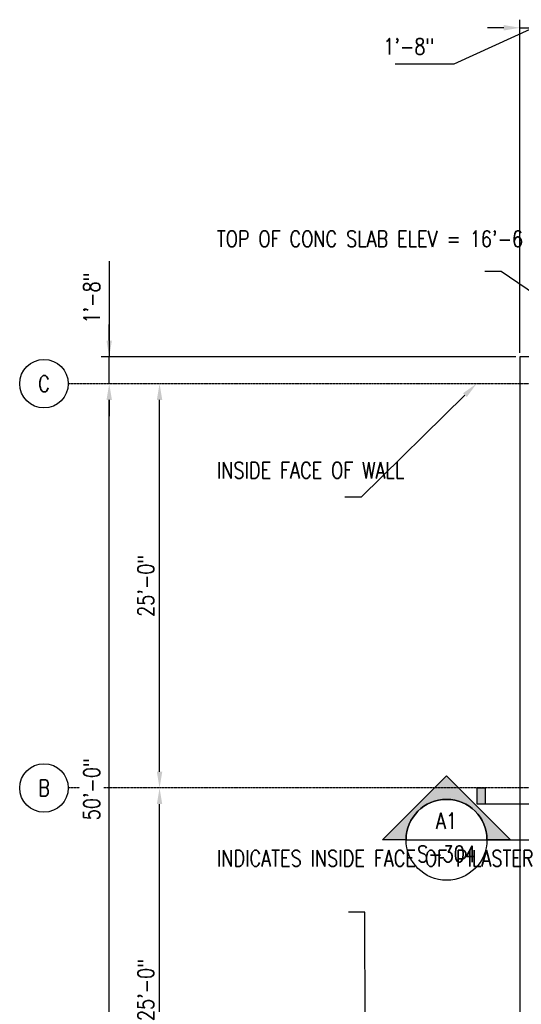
# Model space of a CAD drawing. Header units: inches. Extents: x -266 to 18759, y 463 to 1824.
# Tile 2 of 100: x -142 to 230, y 1033 to 1763. Entities that reach past the tile are written whole.
import ezdxf
from ezdxf import colors
from ezdxf.entities.mleader import LeaderData, LeaderLine
from ezdxf.enums import TextEntityAlignment as Align
from ezdxf.math import Vec2, Vec3

# ---------------------------------------------------------------- set-up
doc = ezdxf.new("R2010")
doc.units = ezdxf.units.IN
doc.header["$MEASUREMENT"] = 0
doc.linetypes.add('CENTER2', pattern=[1.125, 0.75, -0.125, 0.125, -0.125])
doc.layers.get('Defpoints').update_dxf_attribs({"color": 6})
for name, color, linetype in [('A-WALL', 4, 'Continuous'), ('G-ANNO-SYMB', 2, 'Continuous'), ('S-ANNO-DIMS', 1, 'Continuous'), ('S-ANNO-NOTE', 2, 'Continuous'), ('S-ANNO-SYMB', 2, 'Continuous'), ('S-ANNO-TEXT', 2, 'Continuous'), ('S-GRID', 1, 'CENTER2'), ('S-GRID-IDEN', 1, 'Continuous')]:
    doc.layers.add(name, color=color, linetype=linetype)
doc.styles.add('Annotative', font='romans.shx', dxfattribs={"width": 0.8, "height": 0.125})
doc.styles.add('Arial', font='romans.shx', dxfattribs={"width": 0.8})
doc.styles.add('ROMANS', font='romans.shx', dxfattribs={"width": 0.8})
doc.dimstyles.new('Annotative', dxfattribs={"dimscale": 0, "dimtxt": 0.125, "dimasz": 0.125, "dimexe": 0.0625, "dimexo": 0.03125, "dimgap": 0.03125, "dimtad": 1, "dimdec": 3, "dimzin": 3, "dimdsep": 46, "dimlunit": 4, "dimtxsty": 'Annotative', "dimcen": 0.09, "dimclrd": 256, "dimclrt": 2, "dimazin": 2, "dimtfac": 1, "dimtdec": 3, "dimtmove": 1, "dimatfit": 3, "dimfxl": 1, "dimtfill": 1, "dimfrac": 2, "dimtolj": 1, "dimtzin": 0, "dimlwd": -1, "dimarcsym": 0})

# ---------------------------------------------------------------- blocks, each defined once
blk = doc.blocks.new('Grid - Circle 3_8_-570341-03_SP_Framing Framing Plan-BO SLAB HIGH_DOC')
at = {"layer": 'S-GRID-IDEN'}
blk.add_circle((0, 0), 0.1875, dxfattribs=at)
blk = doc.blocks.new('*D30')
at = {"layer": 'Defpoints', "color": 0, "transparency": 16777216}
for p in [(249.08, 1757.41), (229.08, 1513.21), (249.08, 1513.21)]:
    blk.add_point(p, dxfattribs=at)
at = {"layer": 'S-ANNO-DIMS', "color": 0, "lineweight": -2, "transparency": 16777216}
blk.add_line((229.08, 1516.21), (229.08, 1763.41), dxfattribs=at)
at = {"layer": 'S-ANNO-DIMS', "transparency": 16777216}
for p, q in [((239.08, 1757.41), (180.01, 1730.5)), ((217.08, 1757.41), (205.08, 1757.41)), ((229.08, 1757.41), (249.08, 1757.41)), ((229.08, 1757.41), (249.08, 1757.41)), ((261.08, 1757.41), (273.08, 1757.41)), ((180.01, 1730.5), (136.52, 1730.5))]:
    blk.add_line(p, q, dxfattribs=at)
for points in [[(217.08, 1759.41), (217.08, 1755.41), (229.08, 1757.41)], [(261.08, 1759.41), (261.08, 1755.41), (249.08, 1757.41)]]:
    blk.add_solid(points, dxfattribs=at)
at = {"layer": 'S-ANNO-DIMS', "color": 2, "lineweight": -3, "transparency": 16777216, "insert": (127.7, 1749.5), "char_height": 12, "width": 49.3115, "attachment_point": 1, "line_spacing_factor": 0.983083, "style": 'Annotative'}
blk.add_mtext('\\A1;1\'-8"', dxfattribs=at)
blk = doc.blocks.new('*D26')
at = {"layer": 'Defpoints', "color": 0, "transparency": 16777216}
for p in [(-38.25, 1193.21), (229.08, 1193.21), (201.08, 893.21)]:
    blk.add_point(p, dxfattribs=at)
at = {"layer": 'S-ANNO-DIMS', "transparency": 16777216}
blk.add_line((-38.25, 905.21), (-38.25, 1181.21), dxfattribs=at)
for points in [[(-40.25, 1181.21), (-36.25, 1181.21), (-38.25, 1193.21)], [(-40.25, 905.21), (-36.25, 905.21), (-38.25, 893.21)]]:
    blk.add_solid(points, dxfattribs=at)
at = {"layer": 'S-ANNO-DIMS', "color": 2, "lineweight": -3, "transparency": 16777216, "insert": (-48.4, 1043.21), "char_height": 12, "width": 60.1647, "attachment_point": 5, "rotation": 90, "style": 'Annotative'}
blk.add_mtext('\\A1;25\'-0"', dxfattribs=at)
blk = doc.blocks.new('*D25')
at = {"layer": 'Defpoints', "color": 0, "transparency": 16777216}
for p in [(-38.25, 1493.21), (229.08, 1493.21), (229.08, 1193.21)]:
    blk.add_point(p, dxfattribs=at)
at = {"layer": 'S-ANNO-DIMS', "transparency": 16777216}
blk.add_line((-38.25, 1205.21), (-38.25, 1481.21), dxfattribs=at)
for points in [[(-40.25, 1481.21), (-36.25, 1481.21), (-38.25, 1493.21)], [(-40.25, 1205.21), (-36.25, 1205.21), (-38.25, 1193.21)]]:
    blk.add_solid(points, dxfattribs=at)
at = {"layer": 'S-ANNO-DIMS', "color": 2, "lineweight": -3, "transparency": 16777216, "insert": (-48.4, 1343.21), "char_height": 12, "width": 60.1647, "attachment_point": 5, "rotation": 90, "style": 'Annotative'}
blk.add_mtext('\\A1;25\'-0"', dxfattribs=at)
blk = doc.blocks.new('*D19')
at = {"layer": 'Defpoints', "color": 0, "transparency": 16777216}
for p in [(-75.6, 1513.21), (229.08, 1513.21), (229.08, 1493.21)]:
    blk.add_point(p, dxfattribs=at)
at = {"layer": 'S-ANNO-DIMS', "transparency": 16777216}
for p, q in [((-75.6, 1584.28), (-75.6, 1513.21)), ((-75.6, 1525.21), (-75.6, 1537.21)), ((-75.6, 1493.21), (-75.6, 1513.21)), ((-75.6, 1493.21), (-75.6, 1513.21)), ((-75.6, 1481.21), (-75.6, 1469.21))]:
    blk.add_line(p, q, dxfattribs=at)
at = {"layer": 'S-ANNO-DIMS', "color": 0, "lineweight": -2, "transparency": 16777216}
blk.add_line((226.08, 1513.21), (-81.6, 1513.21), dxfattribs=at)
at = {"layer": 'S-ANNO-DIMS', "transparency": 16777216}
for points in [[(-77.6, 1525.21), (-73.6, 1525.21), (-75.6, 1513.21)], [(-77.6, 1481.21), (-73.6, 1481.21), (-75.6, 1493.21)]]:
    blk.add_solid(points, dxfattribs=at)
at = {"layer": 'S-ANNO-DIMS', "color": 2, "lineweight": -3, "transparency": 16777216, "insert": (-94.6, 1537.89), "char_height": 12, "width": 49.3115, "attachment_point": 1, "rotation": 90, "line_spacing_factor": 0.983083, "style": 'Annotative'}
blk.add_mtext('\\A1;1\'-8"', dxfattribs=at)
blk = doc.blocks.new('*D24')
at = {"layer": 'Defpoints', "color": 0, "transparency": 16777216}
for p in [(-75.6, 1493.21), (229.08, 1493.21), (201.08, 893.21)]:
    blk.add_point(p, dxfattribs=at)
at = {"layer": 'S-ANNO-DIMS', "transparency": 16777216}
blk.add_line((-75.6, 905.21), (-75.6, 1481.21), dxfattribs=at)
for points in [[(-77.6, 1481.21), (-73.6, 1481.21), (-75.6, 1493.21)], [(-77.6, 905.21), (-73.6, 905.21), (-75.6, 893.21)]]:
    blk.add_solid(points, dxfattribs=at)
at = {"layer": 'S-ANNO-DIMS', "color": 2, "lineweight": -3, "transparency": 16777216, "insert": (-94.6, 1169.21), "char_height": 12, "attachment_point": 1, "rotation": 90, "line_spacing_factor": 0.983083, "style": 'Annotative', "bg_fill": 3, "box_fill_scale": 1.25, "bg_fill_color": 256, "bg_fill_true_color": 13158600, "bg_fill_transparency": 0}
blk.add_mtext('\\A1;50\'-0"', dxfattribs=at)
blk = doc.blocks.new('*U8')
at = {"lineweight": -3}
h = blk.add_hatch(color=256, dxfattribs=at)
edge = h.paths.add_edge_path()
edge.add_line((-0.3125, 0), (-0.4947, 0))
edge.add_line((-0.4947, 0), (0, 0.4947))
edge.add_line((0, 0.4947), (0.4947, 0))
edge.add_line((0.4947, 0), (0.3125, 0))
edge.add_arc((0, 0), 0.3125, 0, 180)
blk.add_hatch(color=256, dxfattribs=at).paths.add_polyline_path([(1.1631, 0), (1.2256, 0), (1.2256, 0.125), (1.1631, 0.125)])
for p, q in [((0, 0.4947), (-0.4947, 0)), ((0.4947, 0), (0, 0.4947)), ((-0.3125, 0), (0.3125, 0))]:
    blk.add_line(p, q, dxfattribs=at)
at = {"linetype": 'Continuous', "lineweight": -3}
blk.add_line((0.3125, 0), (1.2256, 0), dxfattribs=at)
at = {"lineweight": -3, "flags": 128}
blk.add_lwpolyline([(-0.3125, 0), (-0.4947, 0), (0, 0.4947), (0.4947, 0), (0.3125, 0, 1), (-0.3125, 0)], format="xyb", close=True, dxfattribs=at)
blk.add_lwpolyline([(1.1631, 0), (1.2256, 0), (1.2256, 0.125), (1.1631, 0.125), (1.1631, 0)], close=True, dxfattribs=at)
blk.add_lwpolyline([(-0.3125, 0.0156), (-0.3125, 0.0156)], dxfattribs=at)
blk.add_lwpolyline([(-0.3125, 0.0156), (-0.3125, 0.0156)], dxfattribs=at)
at = {"lineweight": -3}
blk.add_circle((0, 0), 0.3125, dxfattribs=at)
at = {"linetype": 'Continuous', "lineweight": -3, "style": 'Arial'}
blk.add_attdef('X#', text='', height=0.0938, dxfattribs=at).set_placement((0, 0.0469), align=Align.BOTTOM_CENTER)
blk.add_attdef('X-###', text='', height=0.0938, dxfattribs=at).set_placement((0, -0.0469), align=Align.TOP_CENTER)
blk = doc.blocks.new('*U9')
at = {"lineweight": -3}
blk.add_hatch(color=256, dxfattribs=at).paths.add_polyline_path([(14.589, 0), (14.6515, 0), (14.6515, 0.125), (14.589, 0.125)])
at = {"linetype": 'Continuous', "lineweight": -3}
blk.add_line((0.3125, 0), (14.6515, 0), dxfattribs=at)
at = {"lineweight": -3, "flags": 128}
blk.add_lwpolyline([(14.589, 0), (14.6515, 0), (14.6515, 0.125), (14.589, 0.125), (14.589, 0)], close=True, dxfattribs=at)
at = {"linetype": 'Continuous', "lineweight": -3, "style": 'Arial'}
blk.add_attdef('X#', text='', height=0.0938, dxfattribs=at).set_placement((0, 0.0469), align=Align.BOTTOM_CENTER)
blk.add_attdef('X-###', text='', height=0.0938, dxfattribs=at).set_placement((0, -0.0469), align=Align.TOP_CENTER)

msp = doc.modelspace()

# ---------------------------------------------------------------- linework, layer by layer
at = {"layer": 'S-GRID', "lineweight": -3}
for p, q in [((2229.5745, 1493.2059), (-105.9934, 1493.2059)), ((2229.5745, 1193.2059), (-105.9934, 1193.2059))]:
    msp.add_line(p, q, dxfattribs=at)

# ---------------------------------------------------------------- block references
at = {"layer": 'S-GRID-IDEN', "lineweight": -3, "xscale": 95.99999999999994, "yscale": 95.99999999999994, "zscale": 95.99999999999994, "rotation": 89.9999999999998}
for p in [(-123.9934, 1493.2059), (-123.9934, 1193.2059)]:
    msp.add_blockref('Grid - Circle 3_8_-570341-03_SP_Framing Framing Plan-BO SLAB HIGH_DOC', p, dxfattribs=at)

# ---------------------------------------------------------------- texts
at = {"layer": 'S-GRID-IDEN', "lineweight": -3, "char_height": 12, "width": 12, "attachment_point": 5, "style": 'Annotative'}
for s, insert in [('C', (-123.9934, 1493.2059)), ('B', (-123.9934, 1193.2059))]:
    msp.add_mtext(s, dxfattribs=dict(at, insert=insert))

# ---------------------------------------------------------------- dimensions: what is measured, and where the dimension line sits
at = {"layer": 'S-ANNO-DIMS', "lineweight": -3}
dim = msp.add_linear_dim(base=(249.0774, 1757.4129), p1=(229.0774, 1513.2059), p2=(249.0774, 1513.2059), dimstyle='Annotative', override={"dimpost": '\\X', "dimse2": 1, "dimtfill": 0}, dxfattribs=at)
dim.commit()
dim.dimension.update_dxf_attribs({"geometry": '*D30', "text_midpoint": (177.0088, 1730.5024), "dimtype": 160})
dim = msp.add_linear_dim(base=(-75.5993, 1513.2059), p1=(229.0774, 1493.2059), p2=(229.0774, 1513.2059), angle=90, dimstyle='Annotative', override={"dimpost": '\\X', "dimse1": 1, "dimtfill": 0}, dxfattribs=at)
dim.commit()
dim.dimension.update_dxf_attribs({"geometry": '*D19', "text_midpoint": (-82.1943, 1562.5411), "dimtype": 160})
for base, p1, p2, picture, middle in [((-38.2535, 1493.2059), (229.0774, 1193.2059), (229.0774, 1493.2059), '*D25', (-48.3963, 1343.2059)), ((-38.2535, 1193.2059), (201.0774, 893.2059), (229.0774, 1193.2059), '*D26', (-48.3963, 1043.2059))]:
    dim = msp.add_linear_dim(base=base, p1=p1, p2=p2, angle=90, dimstyle='Annotative', override={"dimpost": '\\X', "dimse1": 1, "dimse2": 1, "dimtfill": 0}, dxfattribs=at)
    dim.commit()
    dim.dimension.update_dxf_attribs({"geometry": picture, "text_midpoint": middle})

# ---------------------------------------------------------------- leaders
at = {"layer": 'S-ANNO-NOTE', "lineweight": -3}
ml = msp.add_multileader_mtext('Standard', dxfattribs=at)
ml.set_content('TOP OF CONC SLAB ELEV = 16\'-6 1/4" ', color=256, style='Annotative')
ml.set_leader_properties(color=1, linetype='ByLayer', lineweight=-1)
ml.build(insert=Vec2(0, 0))
ml.multileader.update_dxf_attribs({"text_right_attachment_type": 3, "dogleg_length": 0.125, "arrow_head_size": 12, "scale": 96})
ctx = ml.context
ctx.base_point, ctx.scale, ctx.char_height, ctx.arrow_head_size, ctx.landing_gap_size, ctx.plane_origin = Vec3(-4.4088, 1598.7476), 96, 12, 12, 8.64, Vec3(-108.8048, 1543.2147)
ctx.right_attachment = 3
notes = []
notes.append((ctx, [(1, (1, 1, 0), (215.0426, 1576.4619), (-1, 0), 12, [(0, [(308.6979, 1513.2059)], 0, [])])]))
ctx.mtext.insert, ctx.mtext.width, ctx.mtext.defined_height, ctx.mtext.flow_direction = Vec3(4.2312, 1606.7476), 195.361278, 50.638, 5
for ctx, leaders in notes:
    for number, flags, end, landing, length, lines in leaders:
        leader = LeaderData()
        leader.index, (leader.has_last_leader_line, leader.has_dogleg_vector, leader.attachment_direction) = number, flags
        leader.last_leader_point, leader.dogleg_vector, leader.dogleg_length = Vec3(end), Vec3(landing), length
        for number, points, colour, breaks in lines:
            line = LeaderLine()
            line.index, line.vertices, line.color, line.breaks = number, Vec3.list(points), colors.encode_raw_color(colour), breaks
            leader.lines.append(line)
        ctx.leaders.append(leader)

# ---------------------------------------------------------------- next in the draw order: dimensions: what is measured, and where the dimension line sits
at = {"layer": 'S-ANNO-DIMS', "lineweight": -3}
dim = msp.add_linear_dim(base=(-75.5993, 1493.2059), p1=(201.0774, 893.2059), p2=(229.0774, 1493.2059), angle=90, dimstyle='Annotative', override={"dimpost": '\\X', "dimse1": 1, "dimse2": 1, "dimtfill": 1}, dxfattribs=at)
dim.commit()
dim.dimension.update_dxf_attribs({"geometry": '*D24', "text_midpoint": (-75.5993, 1193.2059), "dimtype": 160})

# ---------------------------------------------------------------- next in the draw order: linework, layer by layer
at = {"layer": 'A-WALL', "lineweight": -3}
msp.add_lwpolyline([(412.0774, 1513.2059), (229.0774, 1513.2059), (229.0774, 893.2059)], dxfattribs=at)

# ---------------------------------------------------------------- next in the draw order: block references
at = {"layer": 'G-ANNO-SYMB', "lineweight": -3, "xscale": -96, "yscale": 96, "zscale": 96}
msp.add_blockref('*U9', (1603.8894, 1181.206), dxfattribs=at)
at = {"layer": 'G-ANNO-SYMB', "lineweight": -3}
ref = msp.add_blockref('*U8', (174.6288, 1154.7196), dxfattribs=dict(at, xscale=96, yscale=96, zscale=96))
ref.add_attrib('X-###', 'S-304', dxfattribs={"layer": 'S-ANNO-SYMB', "color": 1, "linetype": 'Continuous', "lineweight": -2, "height": 12, "style": 'ROMANS', "width": 0.8}).set_placement((174.6288, 1150.2197), align=Align.TOP_CENTER)
ref.add_attrib('X#', 'A1', dxfattribs={"layer": 'S-ANNO-TEXT', "color": 1, "linetype": 'Continuous', "lineweight": -2, "height": 12, "style": 'ROMANS', "width": 0.8}).set_placement((174.6288, 1159.2196), align=Align.BOTTOM_CENTER)

# ---------------------------------------------------------------- next in the draw order: leaders
at = {"layer": 'S-ANNO-NOTE', "lineweight": -3}
ml = msp.add_multileader_mtext('Standard', dxfattribs=at)
ml.set_content('INSIDE FACE OF WALL', color=256, style='Annotative')
ml.set_leader_properties(color=1, linetype='ByLayer', lineweight=-1)
ml.build(insert=Vec2(0, 0))
ml.multileader.update_dxf_attribs({"text_right_attachment_type": 3, "dogleg_length": 0.125, "arrow_head_size": 12, "scale": 96})
ctx = ml.context
ctx.base_point, ctx.scale, ctx.char_height, ctx.arrow_head_size, ctx.landing_gap_size, ctx.plane_origin = Vec3(-4.4088, 1428.9679), 96, 12, 12, 8.64, Vec3(-108.8048, 1375.7208)
ctx.right_attachment = 3
notes = []
notes.append((ctx, [(1, (1, 1, 0), (111.2712, 1408.9679), (-1, 0), 12, [(0, [(196.835, 1493.2059)], 0, [])])]))
ctx.mtext.insert, ctx.mtext.width, ctx.mtext.defined_height, ctx.mtext.flow_direction = Vec3(4.2312, 1434.9679), 101.061947, 50.638, 5
at = {"layer": 'S-ANNO-NOTE'}
ml = msp.add_multileader_mtext('Standard', dxfattribs=at)
ml.set_content('INDICATES INSIDE FACE OF PILASTER', color=256, style='Annotative')
ml.set_leader_properties(color=1, linetype='ByLayer', lineweight=-1)
ml.build(insert=Vec2(0, 0))
ml.multileader.update_dxf_attribs({"text_right_attachment_type": 3, "dogleg_length": 0.125, "arrow_head_size": 12, "scale": 96})
ctx = ml.context
ctx.base_point, ctx.scale, ctx.char_height, ctx.arrow_head_size, ctx.landing_gap_size, ctx.plane_origin = Vec3(-4.4088, 1140.9575), 96, 12, 12, 8.64, Vec3(135.8462, 986.4982)
ctx.right_attachment = 3
notes.append((ctx, [(0, (1, 1, 0), (114.0141, 1100.9575), (-1, 0), 12, [(0, [(114.4492, 893.2059)], 0, [])])]))
ctx.mtext.insert, ctx.mtext.width, ctx.mtext.flow_direction = Vec3(4.2312, 1146.9575), 91.811975, 5
for ctx, leaders in notes:
    for number, flags, end, landing, length, lines in leaders:
        leader = LeaderData()
        leader.index, (leader.has_last_leader_line, leader.has_dogleg_vector, leader.attachment_direction) = number, flags
        leader.last_leader_point, leader.dogleg_vector, leader.dogleg_length = Vec3(end), Vec3(landing), length
        for number, points, colour, breaks in lines:
            line = LeaderLine()
            line.index, line.vertices, line.color, line.breaks = number, Vec3.list(points), colors.encode_raw_color(colour), breaks
            leader.lines.append(line)
        ctx.leaders.append(leader)

doc.saveas('drawing.dxf')
